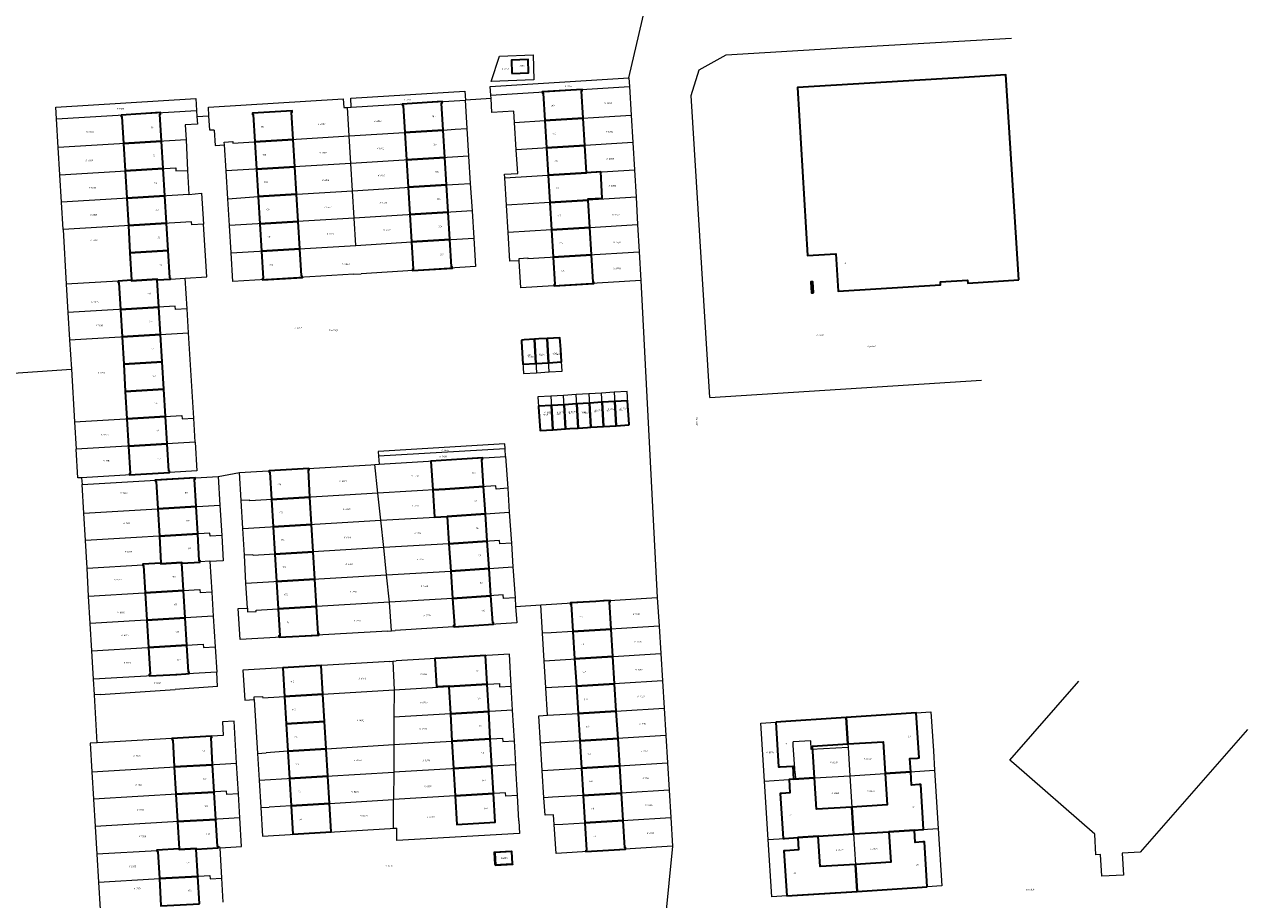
# Model space of a CAD drawing. Header units: metres. Extents: x 162165 to 162962, y 502542 to 503146.
# Tile 10 of 11: x 162682 to 162962, y 502761 to 502962. Entities that reach past the tile are written whole.
import ezdxf
from ezdxf.enums import TextEntityAlignment as Align
from ezdxf.lldxf.tags import DXFTag

# ---------------------------------------------------------------- set-up
doc = ezdxf.new("R2010")
doc.units = ezdxf.units.M
doc.layers.add('B-PV-KG-GRENS_PERCEEL-G', color=150, linetype='KG-PERCEEL-SO', lineweight=5, true_color=0x007fff)
doc.layers.add('B-PV-KG-GRENS_PERCEEL-S', color=150, linetype='Continuous', lineweight=5, true_color=0x007fff)
for name, color, linetype, lineweight in [('B-PV-OG-BEBOUWING-G', 7, 'Continuous', 35), ('B-PV-OG-BEBOUWING_HUISNUMMER-T18', 10, 'Continuous', 18), ('B-PV-OG-BEBOUWING_STRAATNAAM-T18', 10, 'Continuous', 18)]:
    doc.layers.add(name, color=color, linetype=linetype, lineweight=lineweight)
doc.styles.add('NLCS-ISO', font='NLCS-ISO.ttf', dxfattribs={"height": 1.8})
doc.styles.add('NLCS-ISO-M200-T18', font='NLCS-ISO.ttf', dxfattribs={"height": 1.8})
doc.styles.get("Standard").update_dxf_attribs({"font": 'arial.ttf'})
tags = doc.linetypes.add('KG-PERCEEL-SO', pattern='A,5.5,-2,["P",Standard,S=1.8,R=0,X=-0.5,Y=-0.9],-2,5.5,-2,[5,NLCS.SHX,S=0.75,R=0,X=0,Y=0],-2', length=19).pattern_tags.tags
tags[6] = DXFTag(74, 10)

# ---------------------------------------------------------------- blocks, each defined once
blk = doc.blocks.new('SKG-PERCEELNUMMER-SO')
at = {"style": 'NLCS-ISO', "oblique": 10, "flags": 1}
for tag, p in [('GEMEENTECODE', (0, 2.6)), ('PERCEELGROOTTE', (0, -2.4))]:
    blk.add_attdef(tag, text='', height=1.8, dxfattribs=at).set_placement(p, align=Align.MIDDLE_CENTER)
at = {"style": 'NLCS-ISO', "oblique": 10}
blk.add_attdef('SECTIE', text='', height=1.8, dxfattribs=at).set_placement((-0.5, 0), align=Align.MIDDLE_RIGHT)
blk.add_attdef('PERCEELNUMMER', text='', height=1.8, dxfattribs=at).set_placement((0.5, 0), align=Align.MIDDLE_LEFT)

msp = doc.modelspace()

# ---------------------------------------------------------------- linework, layer by layer
at = {"layer": 'B-PV-KG-GRENS_PERCEEL-G'}
for points in [[(162820.413, 502949.671), (162827.503, 502980.331)], [(162838.985, 502876.278), (162836.705, 502913.421), (162834.677, 502945.622), (162836.511, 502951.504), (162842.741, 502955.001), (162869.343, 502956.614), (162908.197, 502958.823)], [(162788.7, 502945.737), (162788.579, 502947.733), (162820.413, 502949.671)], [(162788.7, 502945.737), (162820.531, 502947.675)], [(162820.413, 502949.671), (162820.531, 502947.675)], [(162820.531, 502947.675), (162820.919, 502941.104)], [(162688.971, 502940.243), (162688.807, 502942.988), (162720.97, 502944.959), (162721.138, 502942.214)], [(162723.982, 502940.966), (162723.856, 502942.962), (162754.813, 502944.871), (162754.934, 502942.875)], [(162756.649, 502942.932), (162756.542, 502944.989), (162782.755, 502946.635), (162782.896, 502944.573)], [(162756.649, 502942.932), (162782.813, 502944.568)], [(162782.896, 502944.573), (162782.813, 502944.568)], [(162782.813, 502944.568), (162783.216, 502938.04)], [(162788.749, 502944.939), (162782.896, 502944.573)], [(162788.749, 502944.939), (162788.7, 502945.737)], [(162794.115, 502939.454), (162793.95, 502942.014), (162788.945, 502941.705), (162788.749, 502944.939)], [(162688.971, 502940.243), (162721.138, 502942.214)], [(162721.138, 502942.214), (162721.225, 502940.796)], [(162754.934, 502942.875), (162755.764, 502942.902)], [(162755.764, 502942.902), (162756.594, 502942.929)], [(162756.163, 502936.339), (162755.764, 502942.902)], [(162756.594, 502942.929), (162756.649, 502942.932)], [(162689.365, 502933.657), (162688.971, 502940.243)], [(162721.225, 502940.796), (162721.329, 502939.09), (162718.553, 502938.92)], [(162721.225, 502940.796), (162723.982, 502940.966)], [(162725.19, 502937.704), (162724.192, 502937.642), (162723.982, 502940.966)], [(162794.115, 502939.454), (162801.079, 502939.894), (162820.919, 502941.104)], [(162794.519, 502933.188), (162794.115, 502939.454)], [(162820.919, 502941.104), (162821.289, 502934.826)], [(162718.553, 502938.92), (162718.73, 502935.466)], [(162725.19, 502937.704), (162725.413, 502934.182), (162727.547, 502934.313)], [(162727.547, 502934.313), (162727.508, 502934.952), (162729.484, 502935.074), (162729.506, 502934.715), (162756.163, 502936.339)], [(162756.163, 502936.339), (162777.742, 502937.654), (162780.54, 502937.875), (162783.216, 502938.04)], [(162756.545, 502930.053), (162756.163, 502936.339)], [(162783.216, 502938.04), (162783.606, 502931.713)], [(162718.73, 502935.466), (162689.365, 502933.657)], [(162689.74, 502927.377), (162689.365, 502933.657)], [(162718.73, 502935.466), (162719.091, 502928.436)], [(162727.916, 502928.314), (162727.547, 502934.313)], [(162821.289, 502934.826), (162794.519, 502933.188)], [(162821.289, 502934.826), (162821.659, 502928.55)], [(162783.606, 502931.713), (162756.545, 502930.053)], [(162783.606, 502931.713), (162783.992, 502925.454)], [(162791.914, 502926.735), (162791.864, 502927.567), (162794.869, 502927.753), (162794.519, 502933.188)], [(162689.74, 502927.377), (162716.377, 502929.02), (162716.414, 502928.299), (162719.091, 502928.436)], [(162719.091, 502928.436), (162719.375, 502922.902)], [(162756.545, 502930.053), (162727.916, 502928.314)], [(162728.31, 502921.917), (162727.916, 502928.314)], [(162756.927, 502923.773), (162756.545, 502930.053)], [(162791.914, 502926.735), (162821.659, 502928.55)], [(162821.659, 502928.55), (162822.029, 502922.273)], [(162690.115, 502921.101), (162689.74, 502927.377)], [(162756.927, 502923.773), (162778.523, 502925.094), (162781.316, 502925.289), (162783.992, 502925.454)], [(162783.992, 502925.454), (162784.381, 502919.152)], [(162792.297, 502920.419), (162791.914, 502926.735)], [(162719.375, 502922.902), (162690.115, 502921.101)], [(162719.375, 502922.902), (162722.294, 502923.185), (162722.733, 502916.064)], [(162728.31, 502921.917), (162730.286, 502922.039), (162735.29, 502922.459), (162756.927, 502923.773)], [(162757.309, 502917.492), (162756.927, 502923.773)], [(162822.029, 502922.273), (162802.228, 502921.065), (162792.297, 502920.419)], [(162822.029, 502922.273), (162822.4, 502915.995)], [(162690.49, 502914.821), (162690.115, 502921.101)], [(162728.689, 502915.755), (162728.31, 502921.917)], [(162792.675, 502914.182), (162792.297, 502920.419)], [(162722.733, 502916.064), (162720.059, 502915.899), (162720.013, 502916.64), (162690.49, 502914.821)], [(162757.309, 502917.492), (162728.689, 502915.755)], [(162784.381, 502919.152), (162757.309, 502917.492)], [(162757.691, 502911.213), (162757.309, 502917.492)], [(162784.381, 502919.152), (162784.767, 502912.889)], [(162690.49, 502914.821), (162691.238, 502902.308)], [(162718.569, 502903.671), (162723.477, 502904.012), (162722.733, 502916.064)], [(162729.076, 502909.48), (162728.689, 502915.755)], [(162802.611, 502914.788), (162792.675, 502914.182)], [(162795.213, 502907.685), (162793.077, 502907.553), (162792.675, 502914.182)], [(162802.611, 502914.788), (162811.415, 502915.325)], [(162811.415, 502915.325), (162822.4, 502915.995)], [(162822.4, 502915.995), (162822.77, 502909.718)], [(162729.076, 502909.48), (162757.691, 502911.213)], [(162757.691, 502911.213), (162770.493, 502911.989), (162784.767, 502912.889)], [(162784.767, 502912.889), (162785.172, 502906.32), (162758.934, 502904.671)], [(162757.249, 502904.595), (162729.482, 502902.883), (162729.076, 502909.48)], [(162795.213, 502907.685), (162795.181, 502908.211), (162797.157, 502908.331), (162797.168, 502908.157), (162822.77, 502909.718)], [(162822.77, 502909.718), (162823.159, 502903.133)], [(162823.159, 502903.133), (162795.59, 502901.454), (162795.213, 502907.685)], [(162703.12, 502903.018), (162691.238, 502902.308)], [(162703.12, 502903.018), (162706.235, 502903.214), (162706.244, 502903.055), (162712.067, 502903.422), (162712.077, 502903.262), (162715.191, 502903.458), (162718.569, 502903.671)], [(162718.994, 502896.619), (162718.569, 502903.671)], [(162757.249, 502904.595), (162758.934, 502904.671)], [(162823.159, 502903.133), (162826.919, 502830.317)], [(162691.238, 502902.308), (162691.629, 502895.765)], [(162716.273, 502897.237), (162691.629, 502895.765)], [(162718.994, 502896.619), (162716.32, 502896.457), (162716.273, 502897.237)], [(162691.629, 502895.765), (162692.004, 502889.487)], [(162719.326, 502891.116), (162718.994, 502896.619)], [(162692.004, 502889.487), (162719.326, 502891.116)], [(162692.004, 502889.487), (162692.407, 502882.742)], [(162720.509, 502871.5), (162719.326, 502891.116)], [(162798.715, 502889.645), (162795.75, 502889.463)], [(162795.75, 502889.463), (162796.201, 502881.776), (162799.164, 502881.964)], [(162801.603, 502889.822), (162798.715, 502889.645)], [(162798.715, 502889.645), (162799.164, 502881.964)], [(162802.091, 502882.151), (162805.055, 502882.339), (162804.567, 502890.003), (162801.603, 502889.822)], [(162802.091, 502882.151), (162801.603, 502889.822)], [(162663.377, 502880.801), (162692.407, 502882.742)], [(162692.407, 502882.742), (162693.129, 502870.65)], [(162799.164, 502881.964), (162802.091, 502882.151)], [(162838.985, 502876.278), (162881.005, 502878.935), (162901.351, 502880.262)], [(162814.104, 502877.291), (162811.198, 502877.11)], [(162817.011, 502877.471), (162814.104, 502877.291)], [(162814.585, 502869.598), (162814.104, 502877.291)], [(162817.491, 502869.781), (162820.445, 502869.967), (162819.983, 502877.656), (162817.011, 502877.471)], [(162817.011, 502877.471), (162817.491, 502869.781)], [(162802.479, 502876.569), (162799.523, 502876.385), (162800.004, 502868.68), (162802.96, 502868.866)], [(162805.385, 502876.749), (162802.479, 502876.569)], [(162802.479, 502876.569), (162802.96, 502868.866)], [(162808.292, 502876.93), (162805.385, 502876.749)], [(162805.866, 502869.049), (162805.385, 502876.749)], [(162811.198, 502877.11), (162808.292, 502876.93)], [(162808.773, 502869.232), (162808.292, 502876.93)], [(162811.198, 502877.11), (162811.679, 502869.415)], [(162693.129, 502870.65), (162717.788, 502872.122)], [(162717.788, 502872.122), (162717.835, 502871.339), (162720.509, 502871.5)], [(162693.129, 502870.65), (162693.504, 502864.372)], [(162720.84, 502866.002), (162720.509, 502871.5)], [(162802.96, 502868.866), (162805.866, 502869.049)], [(162805.866, 502869.049), (162808.773, 502869.232)], [(162808.773, 502869.232), (162811.679, 502869.415)], [(162811.679, 502869.415), (162814.585, 502869.598)], [(162814.585, 502869.598), (162817.491, 502869.781)], [(162720.84, 502866.002), (162693.504, 502864.372)], [(162720.84, 502866.002), (162721.236, 502859.441), (162694.766, 502857.833)], [(162694.766, 502857.833), (162693.898, 502857.78), (162693.504, 502864.372)], [(162791.969, 502864.51), (162791.896, 502865.601), (162762.818, 502863.851), (162762.896, 502862.784)], [(162791.969, 502864.51), (162762.896, 502862.784)], [(162791.978, 502864.374), (162791.969, 502864.51)], [(162792.089, 502862.707), (162791.978, 502864.374)], [(162731.029, 502859.013), (162761.177, 502860.821)], [(162761.177, 502860.821), (162762.102, 502860.889)], [(162762.102, 502860.889), (162763.029, 502860.958)], [(162762.792, 502854.312), (162762.102, 502860.889)], [(162762.896, 502862.784), (162763.029, 502860.958)], [(162763.029, 502860.958), (162792.089, 502862.707)], [(162792.089, 502862.707), (162792.576, 502855.414)], [(162694.766, 502857.833), (162694.858, 502856.28)], [(162694.858, 502856.28), (162726.077, 502858.112)], [(162726.077, 502858.112), (162731.029, 502859.013)], [(162726.077, 502858.112), (162726.482, 502851.553)], [(162731.4, 502852.568), (162731.029, 502859.013)], [(162695.248, 502849.673), (162694.858, 502856.28)], [(162792.576, 502855.414), (162789.901, 502855.235), (162789.85, 502856.003), (162778.245, 502855.231), (162762.792, 502854.312)], [(162792.576, 502855.414), (162792.944, 502849.905)], [(162762.792, 502854.312), (162733.383, 502852.563), (162733.377, 502852.682), (162731.4, 502852.568)], [(162731.768, 502846.166), (162731.4, 502852.568)], [(162763.449, 502848.05), (162762.792, 502854.312)], [(162695.248, 502849.673), (162726.482, 502851.553)], [(162695.62, 502843.394), (162695.248, 502849.673)], [(162726.482, 502851.553), (162726.914, 502844.575)], [(162763.449, 502848.05), (162778.663, 502848.955), (162792.944, 502849.905)], [(162792.944, 502849.905), (162793.416, 502842.831)], [(162731.768, 502846.166), (162763.449, 502848.05)], [(162764.107, 502841.788), (162763.449, 502848.05)], [(162726.914, 502844.575), (162724.24, 502844.41), (162724.196, 502845.114), (162695.62, 502843.394)], [(162726.914, 502844.575), (162727.274, 502838.757), (162724.21, 502838.573)], [(162732.121, 502840.02), (162731.768, 502846.166)], [(162695.996, 502837.037), (162695.62, 502843.394)], [(162764.107, 502841.788), (162734.105, 502840.004), (162734.098, 502840.133), (162732.121, 502840.02)], [(162793.416, 502842.831), (162790.743, 502842.653), (162790.689, 502843.451), (162779.08, 502842.679), (162764.107, 502841.788)], [(162764.764, 502835.527), (162764.107, 502841.788)], [(162793.416, 502842.831), (162793.782, 502837.353)], [(162695.996, 502837.037), (162708.789, 502837.806), (162708.78, 502837.965), (162712.973, 502838.218), (162712.983, 502838.058), (162717.758, 502838.345), (162717.768, 502838.185), (162721.96, 502838.437), (162721.95, 502838.597), (162724.2, 502838.732), (162724.21, 502838.573)], [(162724.21, 502838.573), (162724.641, 502831.544)], [(162732.49, 502833.607), (162732.121, 502840.02)], [(162696.373, 502830.651), (162695.996, 502837.037)], [(162732.49, 502833.607), (162764.764, 502835.527)], [(162764.764, 502835.527), (162779.498, 502836.403), (162793.782, 502837.353)], [(162765.421, 502829.264), (162764.764, 502835.527)], [(162793.782, 502837.353), (162794.256, 502830.265)], [(162732.819, 502827.894), (162732.49, 502833.607)], [(162696.373, 502830.651), (162721.916, 502832.185)], [(162696.744, 502824.374), (162696.373, 502830.651)], [(162721.916, 502832.185), (162721.965, 502831.38)], [(162724.641, 502831.544), (162721.965, 502831.38)], [(162724.641, 502831.544), (162724.976, 502826.068)], [(162794.256, 502830.265), (162791.582, 502830.087), (162791.528, 502830.899), (162779.915, 502830.127), (162765.421, 502829.264)], [(162794.256, 502830.265), (162794.389, 502828.275)], [(162800.153, 502828.637), (162826.919, 502830.317)], [(162826.919, 502830.317), (162827.319, 502823.732)], [(162765.048, 502822.596), (162731.12, 502820.666), (162730.693, 502827.772), (162732.819, 502827.894)], [(162732.819, 502827.894), (162732.87, 502827.006), (162734.846, 502827.118), (162734.827, 502827.444)], [(162734.827, 502827.444), (162748.672, 502828.266)], [(162765.421, 502829.264), (162748.672, 502828.266)], [(162765.907, 502822.677), (162765.421, 502829.264)], [(162794.389, 502828.275), (162794.641, 502824.496), (162766.765, 502822.758)], [(162794.389, 502828.275), (162800.153, 502828.637)], [(162800.553, 502822.122), (162800.153, 502828.637)], [(162724.976, 502826.068), (162696.744, 502824.374)], [(162697.115, 502818.094), (162696.744, 502824.374)], [(162724.976, 502826.068), (162725.411, 502818.977)], [(162765.048, 502822.596), (162765.907, 502822.677)], [(162765.907, 502822.677), (162766.765, 502822.758)], [(162827.319, 502823.732), (162807.549, 502822.498), (162802.53, 502822.243), (162800.553, 502822.122)], [(162800.943, 502815.783), (162800.553, 502822.122)], [(162827.319, 502823.732), (162827.701, 502817.454)], [(162697.115, 502818.094), (162722.685, 502819.629), (162722.735, 502818.813), (162725.411, 502818.977)], [(162725.411, 502818.977), (162725.764, 502813.207)], [(162697.503, 502811.539), (162697.115, 502818.094)], [(162765.502, 502815.649), (162731.793, 502813.615), (162732.205, 502806.766), (162734.371, 502806.897)], [(162765.502, 502815.649), (162766.238, 502815.693)], [(162766.238, 502815.693), (162766.975, 502815.738)], [(162766.238, 502815.693), (162766.491, 502809.083)], [(162793.379, 502809.961), (162792.958, 502817.307), (162766.975, 502815.738)], [(162800.943, 502815.783), (162827.701, 502817.454)], [(162801.327, 502809.535), (162800.943, 502815.783)], [(162827.701, 502817.454), (162828.083, 502811.173)], [(162725.764, 502813.207), (162697.503, 502811.539)], [(162725.968, 502809.882), (162725.764, 502813.207)], [(162697.71, 502808.045), (162697.503, 502811.539)], [(162725.968, 502809.882), (162716.225, 502809.222)], [(162766.491, 502809.083), (162779.038, 502809.889), (162790.659, 502810.574), (162790.703, 502809.807), (162793.379, 502809.961)], [(162793.695, 502804.452), (162793.379, 502809.961)], [(162828.083, 502811.173), (162808.332, 502809.942), (162801.327, 502809.535)], [(162828.083, 502811.173), (162828.464, 502804.897)], [(162908.771, 502792.171), (162907.835, 502792.987), (162923.668, 502811.138)], [(162697.714, 502807.969), (162697.71, 502808.045)], [(162699.02, 502808.06), (162697.714, 502807.969)], [(162698.367, 502796.944), (162697.714, 502807.969)], [(162699.02, 502808.06), (162716.225, 502809.222)], [(162734.371, 502806.897), (162734.336, 502807.477), (162736.312, 502807.596), (162736.33, 502807.304), (162750.145, 502808.134), (162766.491, 502809.083)], [(162766.491, 502809.083), (162766.465, 502802.824)], [(162801.712, 502803.277), (162801.327, 502809.535)], [(162734.371, 502806.897), (162735.115, 502794.52)], [(162793.695, 502804.452), (162779.407, 502803.61), (162766.465, 502802.824)], [(162794.1, 502797.392), (162793.695, 502804.452)], [(162801.712, 502803.277), (162808.724, 502803.665), (162828.464, 502804.897)], [(162828.464, 502804.897), (162828.846, 502798.618)], [(162730.332, 502792.245), (162729.764, 502801.951), (162727.091, 502801.766), (162727.273, 502798.652)], [(162766.465, 502802.824), (162766.44, 502796.521)], [(162800.121, 502796.884), (162799.736, 502803.153), (162801.712, 502803.277)], [(162850.656, 502801.482), (162854.089, 502801.708), (162870.275, 502802.775)], [(162851.521, 502788.131), (162850.656, 502801.482)], [(162870.275, 502802.775), (162886.339, 502803.834), (162889.732, 502804.058)], [(162870.275, 502802.775), (162870.661, 502796.68), (162870.71, 502795.9)], [(162889.732, 502804.058), (162890.287, 502795.113)], [(162727.273, 502798.652), (162698.367, 502796.944)], [(162828.846, 502798.618), (162809.115, 502797.387), (162802.096, 502797.008), (162800.121, 502796.884)], [(162828.846, 502798.618), (162829.228, 502792.338)], [(162962.413, 502800.03), (162937.783, 502771.792), (162933.615, 502771.555), (162933.954, 502766.567), (162928.962, 502766.283), (162928.622, 502771.271), (162927.624, 502771.215), (162927.322, 502775.99), (162908.771, 502792.171)], [(162698.367, 502796.944), (162696.745, 502796.848), (162697.141, 502790.268)], [(162750.9, 502795.577), (162766.44, 502796.521)], [(162766.44, 502796.521), (162766.414, 502790.246)], [(162766.44, 502796.521), (162779.775, 502797.331), (162791.378, 502798.015), (162791.423, 502797.238), (162794.1, 502797.392)], [(162794.416, 502791.874), (162794.1, 502797.392)], [(162800.508, 502790.586), (162800.121, 502796.884)], [(162870.71, 502795.9), (162862.266, 502795.374), (162862.14, 502797.39), (162858.088, 502797.137)], [(162858.135, 502796.38), (162858.088, 502797.137)], [(162858.537, 502789.908), (162858.135, 502796.38)], [(162870.71, 502795.9), (162871.122, 502789.383)], [(162735.115, 502794.52), (162737.091, 502794.639)], [(162735.115, 502794.52), (162735.486, 502788.349)], [(162742.075, 502795.047), (162737.091, 502794.639)], [(162742.075, 502795.047), (162750.9, 502795.577)], [(162890.287, 502795.113), (162890.566, 502790.623)], [(162697.141, 502790.268), (162730.332, 502792.245)], [(162697.141, 502790.268), (162697.518, 502783.991)], [(162730.742, 502785.238), (162730.332, 502792.245)], [(162735.486, 502788.349), (162766.414, 502790.207)], [(162766.414, 502790.207), (162766.389, 502783.915)], [(162766.414, 502790.246), (162788.927, 502791.543)], [(162766.414, 502790.246), (162766.414, 502790.207)], [(162794.417, 502791.859), (162788.927, 502791.543)], [(162794.417, 502791.859), (162794.416, 502791.874)], [(162794.459, 502791.125), (162794.417, 502791.859)], [(162794.819, 502784.847), (162794.459, 502791.125)], [(162800.508, 502790.586), (162809.507, 502791.109), (162829.228, 502792.338)], [(162800.893, 502784.318), (162800.508, 502790.586)], [(162829.228, 502792.338), (162829.609, 502786.06)], [(162871.122, 502789.383), (162879.247, 502789.901), (162890.566, 502790.623)], [(162890.566, 502790.623), (162891.396, 502777.247)], [(162735.486, 502788.349), (162735.864, 502782.054)], [(162851.521, 502788.131), (162858.204, 502788.559), (162858.619, 502788.585)], [(162852.39, 502774.733), (162851.521, 502788.131)], [(162858.537, 502789.908), (162858.619, 502788.585)], [(162858.619, 502788.585), (162862.999, 502788.865), (162871.122, 502789.383)], [(162871.122, 502789.383), (162871.578, 502782.191), (162871.97, 502776.002)], [(162728.025, 502785.806), (162697.518, 502783.991)], [(162730.742, 502785.238), (162728.067, 502785.081), (162728.025, 502785.806)], [(162731.067, 502779.687), (162730.742, 502785.238)], [(162794.819, 502784.847), (162792.143, 502784.693), (162792.099, 502785.455), (162780.511, 502784.773), (162766.389, 502783.915)], [(162795.151, 502779.05), (162794.819, 502784.847)], [(162829.609, 502786.06), (162809.899, 502784.831), (162802.868, 502784.442), (162800.893, 502784.318)], [(162829.609, 502786.06), (162829.991, 502779.782)], [(162697.518, 502783.991), (162697.896, 502777.709)], [(162735.864, 502782.054), (162737.841, 502782.173)], [(162735.864, 502782.054), (162736.258, 502775.505), (162765.582, 502777.27)], [(162742.83, 502782.49), (162737.841, 502782.173)], [(162742.83, 502782.49), (162751.654, 502783.02)], [(162751.654, 502783.02), (162766.389, 502783.915)], [(162766.362, 502777.317), (162766.389, 502783.915)], [(162803.254, 502778.164), (162803.116, 502780.41), (162801.141, 502780.286), (162800.893, 502784.318)], [(162731.067, 502779.687), (162697.896, 502777.709)], [(162726.529, 502772.835), (162731.451, 502773.126), (162731.067, 502779.687)], [(162795.151, 502779.05), (162795.319, 502776.125), (162767.123, 502774.464), (162767.142, 502777.364)], [(162803.254, 502778.164), (162805.231, 502778.288), (162810.29, 502778.553), (162829.991, 502779.782)], [(162829.991, 502779.782), (162830.39, 502773.213)], [(162697.896, 502777.709), (162698.28, 502771.333)], [(162765.582, 502777.27), (162766.362, 502777.317)], [(162766.362, 502777.317), (162767.142, 502777.364)], [(162830.39, 502773.213), (162803.662, 502771.536), (162803.254, 502778.164)], [(162871.97, 502776.002), (162880.094, 502776.517), (162885.922, 502776.87), (162887.698, 502776.993), (162891.396, 502777.247)], [(162891.396, 502777.247), (162892.214, 502764.053)], [(162852.39, 502774.733), (162856.145, 502774.97), (162859.16, 502775.163), (162859.452, 502775.183)], [(162853.243, 502761.567), (162852.39, 502774.733)], [(162859.452, 502775.183), (162863.846, 502775.488), (162871.97, 502776.002)], [(162871.97, 502776.002), (162872.412, 502769.016), (162872.805, 502762.814)], [(162726.529, 502772.835), (162726.52, 502772.995), (162726.129, 502772.972), (162726.138, 502772.812), (162721.057, 502772.513), (162721.047, 502772.673), (162717.155, 502772.444), (162717.146, 502772.603), (162712.063, 502772.304), (162712.072, 502772.145), (162698.28, 502771.333)], [(162698.28, 502771.333), (162698.666, 502764.926)], [(162726.944, 502765.835), (162726.529, 502772.835)], [(162830.39, 502773.213), (162827.855, 502747.733)], [(162698.666, 502764.926), (162724.225, 502766.427), (162724.269, 502765.677), (162726.944, 502765.835)], [(162698.666, 502764.926), (162699.045, 502758.645)], [(162727.272, 502760.306), (162726.944, 502765.835)], [(162872.805, 502762.814), (162860.269, 502762.015)], [(162892.214, 502764.053), (162888.881, 502763.84), (162872.805, 502762.814)], [(162860.269, 502762.015), (162856.636, 502761.783), (162853.243, 502761.567)]]:
    msp.add_lwpolyline(points, dxfattribs=at)
for points in [[(162788.778, 502948.876), (162790.722, 502954.683), (162798.417, 502954.994), (162798.582, 502949.222)], [(162789.397, 502771.823), (162789.566, 502768.968), (162793.609, 502769.221), (162793.427, 502772.075)]]:
    msp.add_lwpolyline(points, close=True, dxfattribs=at)
at = {"layer": 'B-PV-OG-BEBOUWING-G'}
for points in [[(162793.539, 502950.694), (162797.334, 502950.809), (162797.236, 502953.876), (162793.441, 502953.761)], [(162909.931, 502903.306), (162906.936, 502950.393), (162896.16, 502949.707), (162859.087, 502947.465), (162861.421, 502908.884), (162867.925, 502909.291), (162868.424, 502900.694), (162891.956, 502902.168), (162891.914, 502902.836), (162898.162, 502903.234), (162898.204, 502902.56)], [(162809.883, 502940.431), (162809.501, 502946.683), (162809.661, 502946.693), (162809.642, 502947.01), (162800.518, 502946.455), (162800.538, 502946.138), (162800.697, 502946.148), (162801.079, 502939.894)], [(162743.345, 502935.556), (162742.965, 502941.817), (162743.125, 502941.827), (162743.106, 502942.144), (162733.973, 502941.582), (162733.992, 502941.263), (162734.152, 502941.273), (162734.53, 502935.02)], [(162768.37, 502943.664), (162768.39, 502943.346), (162768.55, 502943.356), (162768.937, 502937.109), (162777.742, 502937.654), (162777.353, 502943.906), (162777.513, 502943.916), (162777.5, 502944.127), (162777.493, 502944.234)], [(162703.811, 502941.147), (162703.83, 502940.833), (162703.99, 502940.843), (162704.364, 502934.581), (162713.079, 502935.118), (162712.694, 502941.376), (162712.854, 502941.386), (162712.834, 502941.706)], [(162809.883, 502940.431), (162801.079, 502939.894), (162801.462, 502933.617), (162810.266, 502934.154)], [(162768.937, 502937.109), (162769.326, 502930.829), (162778.132, 502931.374), (162777.742, 502937.654)], [(162713.466, 502928.84), (162713.079, 502935.118), (162704.364, 502934.581), (162704.738, 502928.302)], [(162743.727, 502929.275), (162743.345, 502935.556), (162734.53, 502935.02), (162734.91, 502928.739)], [(162801.462, 502933.617), (162801.845, 502927.341), (162810.649, 502927.878), (162810.266, 502934.154)], [(162778.132, 502931.374), (162769.326, 502930.829), (162769.715, 502924.549), (162778.523, 502925.094)], [(162713.853, 502922.562), (162713.466, 502928.84), (162704.738, 502928.302), (162705.112, 502922.024)], [(162744.109, 502922.995), (162743.727, 502929.275), (162734.91, 502928.739), (162735.29, 502922.459)], [(162811.032, 502921.602), (162811.015, 502921.883), (162814.281, 502922.082), (162813.916, 502928.077), (162810.649, 502927.878), (162801.845, 502927.341), (162802.228, 502921.065)], [(162769.715, 502924.549), (162770.105, 502918.269), (162778.914, 502918.814), (162778.523, 502925.094)], [(162713.853, 502922.562), (162705.112, 502922.024), (162705.487, 502915.745), (162714.239, 502916.284)], [(162744.491, 502916.715), (162744.109, 502922.995), (162735.29, 502922.459), (162735.67, 502916.179)], [(162811.415, 502915.325), (162811.032, 502921.602), (162802.228, 502921.065), (162802.611, 502914.788)], [(162744.873, 502910.434), (162744.491, 502916.715), (162735.67, 502916.179), (162736.05, 502909.898)], [(162778.914, 502918.814), (162770.105, 502918.269), (162770.494, 502911.989), (162779.305, 502912.535)], [(162714.626, 502910.006), (162714.239, 502916.284), (162705.487, 502915.745), (162705.862, 502909.466)], [(162811.798, 502909.049), (162811.415, 502915.325), (162802.611, 502914.788), (162802.994, 502908.512)], [(162770.494, 502911.989), (162770.881, 502905.742), (162770.721, 502905.732), (162770.741, 502905.413), (162779.873, 502905.987), (162779.853, 502906.306), (162779.694, 502906.296), (162779.305, 502912.535)], [(162715.171, 502903.777), (162715.011, 502903.767), (162714.626, 502910.006), (162705.862, 502909.466), (162706.235, 502903.214), (162706.244, 502903.055), (162712.067, 502903.422), (162712.077, 502903.262), (162715.191, 502903.458)], [(162745.413, 502904.185), (162745.253, 502904.175), (162744.873, 502910.434), (162736.05, 502909.898), (162736.429, 502903.632), (162736.269, 502903.622), (162736.288, 502903.303), (162745.432, 502903.867)], [(162802.994, 502908.512), (162803.376, 502902.249), (162803.216, 502902.239), (162803.235, 502901.924), (162812.359, 502902.479), (162812.34, 502902.794), (162812.18, 502902.784), (162811.798, 502909.049)], [(162712.462, 502897.009), (162712.077, 502903.262), (162712.067, 502903.422), (162706.244, 502903.055), (162706.235, 502903.214), (162703.12, 502903.018), (162703.139, 502902.699), (162703.299, 502902.709), (162703.67, 502896.484)], [(162862.768, 502900.343), (162862.622, 502902.825), (162862.193, 502902.8), (162862.339, 502900.316)], [(162712.849, 502890.73), (162712.462, 502897.009), (162703.67, 502896.484), (162704.045, 502890.205)], [(162704.045, 502890.205), (162704.42, 502883.926), (162713.236, 502884.452), (162712.849, 502890.73)], [(162795.75, 502889.463), (162795.768, 502889.16), (162796.073, 502883.956), (162796.077, 502883.892), (162799.041, 502884.074), (162798.715, 502889.645), (162796.349, 502889.5)], [(162801.957, 502884.253), (162801.603, 502889.821), (162799.752, 502889.708), (162798.715, 502889.645), (162799.041, 502884.074)], [(162801.603, 502889.821), (162801.957, 502884.253), (162804.922, 502884.435), (162804.739, 502887.308), (162804.623, 502889.125), (162804.567, 502890.003)], [(162704.42, 502883.926), (162704.795, 502877.648), (162713.623, 502878.175), (162713.236, 502884.452)], [(162714.009, 502871.897), (162713.623, 502878.175), (162704.795, 502877.648), (162705.169, 502871.369)], [(162799.666, 502874.087), (162800.004, 502868.68), (162802.96, 502868.866), (162802.612, 502874.434), (162799.656, 502874.249)], [(162805.866, 502869.049), (162805.518, 502874.615), (162802.612, 502874.434), (162802.96, 502868.866)], [(162805.518, 502874.615), (162805.866, 502869.049), (162806.803, 502869.108), (162808.773, 502869.232), (162808.425, 502874.797)], [(162808.425, 502874.797), (162808.773, 502869.232), (162810.893, 502869.366), (162811.679, 502869.415), (162811.331, 502874.978)], [(162814.237, 502875.16), (162811.331, 502874.978), (162811.679, 502869.415), (162814.585, 502869.598)], [(162817.144, 502875.342), (162814.237, 502875.16), (162814.585, 502869.598), (162817.491, 502869.781)], [(162820.445, 502869.967), (162820.438, 502870.09), (162820.111, 502875.527), (162817.144, 502875.342), (162817.491, 502869.781)], [(162705.169, 502871.369), (162705.544, 502865.09), (162714.396, 502865.618), (162714.009, 502871.897)], [(162714.781, 502859.368), (162714.396, 502865.618), (162705.544, 502865.09), (162705.917, 502858.831), (162705.757, 502858.821), (162705.776, 502858.502), (162714.96, 502859.06), (162714.94, 502859.378)], [(162787.055, 502855.817), (162786.64, 502862.059), (162786.8, 502862.069), (162786.779, 502862.389), (162774.94, 502861.655), (162775.382, 502855.04), (162778.245, 502855.231)], [(162712.224, 502850.695), (162721.029, 502851.225), (162720.653, 502857.474), (162720.813, 502857.483), (162720.794, 502857.803), (162711.669, 502857.273), (162711.689, 502856.947), (162711.849, 502856.956)], [(162747.181, 502853.382), (162746.81, 502859.639), (162746.97, 502859.649), (162746.951, 502859.967), (162737.817, 502859.421), (162737.836, 502859.101), (162737.996, 502859.111), (162738.367, 502852.859)], [(162787.473, 502849.541), (162787.055, 502855.817), (162778.245, 502855.231), (162775.382, 502855.04), (162775.8, 502848.764), (162778.663, 502848.955)], [(162747.554, 502847.103), (162747.181, 502853.382), (162738.367, 502852.859), (162738.74, 502846.58)], [(162721.407, 502844.946), (162721.029, 502851.225), (162712.224, 502850.695), (162712.601, 502844.416)], [(162787.89, 502843.265), (162787.473, 502849.541), (162778.663, 502848.955), (162779.08, 502842.679)], [(162747.927, 502840.824), (162747.554, 502847.103), (162738.74, 502846.58), (162739.113, 502840.301)], [(162721.96, 502838.437), (162721.941, 502838.756), (162721.781, 502838.746), (162721.407, 502844.946), (162712.601, 502844.416), (162712.973, 502838.218), (162712.983, 502838.058), (162717.758, 502838.345), (162717.768, 502838.185)], [(162739.113, 502840.301), (162739.486, 502834.022), (162748.299, 502834.545), (162747.927, 502840.824)], [(162788.308, 502836.989), (162787.89, 502843.265), (162779.08, 502842.679), (162779.498, 502836.403)], [(162712.983, 502838.058), (162712.973, 502838.218), (162708.78, 502837.965), (162708.799, 502837.646), (162708.959, 502837.656), (162709.334, 502831.43), (162718.143, 502831.959), (162717.768, 502838.185), (162717.758, 502838.345)], [(162788.726, 502830.713), (162788.308, 502836.989), (162779.498, 502836.403), (162779.915, 502830.127)], [(162748.672, 502828.266), (162748.299, 502834.545), (162739.486, 502834.022), (162739.859, 502827.743)], [(162718.521, 502825.681), (162718.143, 502831.959), (162709.334, 502831.43), (162709.711, 502825.152)], [(162780.189, 502823.592), (162780.309, 502823.599), (162789.322, 502824.162), (162789.301, 502824.483), (162789.141, 502824.473), (162788.726, 502830.713), (162779.915, 502830.127), (162780.328, 502823.924), (162780.168, 502823.914)], [(162812.837, 502829.433), (162806.979, 502829.065), (162806.999, 502828.746), (162807.159, 502828.756), (162807.549, 502822.498), (162816.348, 502823.047), (162815.962, 502829.309), (162816.122, 502829.319), (162816.102, 502829.637), (162814.539, 502829.535)], [(162739.859, 502827.743), (162740.229, 502821.504), (162740.069, 502821.495), (162740.088, 502821.181), (162749.224, 502821.699), (162749.205, 502822.015), (162749.045, 502822.006), (162748.672, 502828.266)], [(162710.087, 502818.873), (162718.899, 502819.402), (162718.521, 502825.681), (162709.711, 502825.152)], [(162816.735, 502816.769), (162816.348, 502823.047), (162807.549, 502822.498), (162807.941, 502816.22)], [(162710.462, 502812.624), (162710.302, 502812.615), (162710.321, 502812.295), (162716.581, 502812.665), (162718.715, 502812.791), (162719.455, 502812.831), (162719.436, 502813.154), (162719.276, 502813.145), (162718.899, 502819.402), (162710.087, 502818.873)], [(162778.654, 502816.443), (162775.847, 502816.279), (162776.222, 502809.87), (162779.029, 502810.034), (162779.038, 502809.889), (162787.845, 502810.408), (162787.458, 502816.975)], [(162817.122, 502810.49), (162816.735, 502816.769), (162807.941, 502816.22), (162808.333, 502809.942)], [(162740.926, 502814.166), (162741.32, 502807.604), (162750.145, 502808.134), (162749.75, 502814.699)], [(162788.215, 502804.129), (162787.845, 502810.408), (162779.038, 502809.889), (162779.406, 502803.61)], [(162817.122, 502810.49), (162808.333, 502809.942), (162808.724, 502803.665), (162817.509, 502804.213)], [(162750.522, 502801.856), (162750.145, 502808.134), (162741.32, 502807.604), (162741.697, 502801.326)], [(162817.509, 502804.213), (162808.724, 502803.665), (162809.116, 502797.387), (162817.895, 502797.935)], [(162750.9, 502795.577), (162750.522, 502801.856), (162741.697, 502801.326), (162742.075, 502795.047)], [(162788.584, 502797.85), (162788.215, 502804.129), (162779.406, 502803.61), (162779.775, 502797.331)], [(162854.089, 502801.708), (162854.746, 502791.405), (162855.095, 502791.427), (162858.009, 502791.613), (162858.204, 502788.559), (162862.999, 502788.865), (162862.537, 502796.166), (162870.661, 502796.68), (162870.275, 502802.775)], [(162870.661, 502796.68), (162878.785, 502797.195), (162879.247, 502789.901), (162885.087, 502790.274), (162884.897, 502793.328), (162886.674, 502793.438), (162887.023, 502793.46), (162886.339, 502803.834), (162870.275, 502802.775)], [(162716.041, 502791.394), (162724.839, 502791.918), (162724.467, 502798.167), (162724.627, 502798.176), (162724.608, 502798.494), (162715.494, 502797.956), (162715.513, 502797.637), (162715.673, 502797.646)], [(162779.775, 502797.331), (162780.143, 502791.052), (162788.954, 502791.571), (162788.584, 502797.85)], [(162809.507, 502791.109), (162818.282, 502791.656), (162817.895, 502797.935), (162809.116, 502797.387)], [(162751.277, 502789.298), (162750.9, 502795.577), (162742.075, 502795.047), (162742.453, 502788.768)], [(162716.041, 502791.394), (162716.41, 502785.115), (162725.213, 502785.639), (162724.839, 502791.918)], [(162789.324, 502785.292), (162788.954, 502791.571), (162780.143, 502791.052), (162780.511, 502784.773)], [(162818.282, 502791.656), (162809.507, 502791.109), (162809.899, 502784.831), (162818.669, 502785.378)], [(162879.247, 502789.901), (162879.702, 502782.705), (162871.578, 502782.191), (162871.97, 502776.002), (162880.094, 502776.517), (162885.922, 502776.87), (162887.698, 502776.993), (162888.047, 502777.017), (162887.403, 502787.352), (162887.054, 502787.33), (162885.277, 502787.22), (162885.087, 502790.274)], [(162751.654, 502783.02), (162751.277, 502789.298), (162742.453, 502788.768), (162742.83, 502782.49)], [(162863.846, 502775.488), (162871.97, 502776.002), (162871.578, 502782.191), (162863.454, 502781.676), (162862.999, 502788.865), (162858.204, 502788.559), (162857.156, 502788.492), (162857.351, 502785.438), (162855.484, 502785.319), (162855.135, 502785.297), (162855.796, 502774.948), (162856.145, 502774.97), (162859.16, 502775.163)], [(162725.587, 502779.36), (162725.213, 502785.639), (162716.41, 502785.115), (162716.779, 502778.835)], [(162780.511, 502784.773), (162780.897, 502778.192), (162789.711, 502778.723), (162789.324, 502785.292)], [(162809.899, 502784.831), (162810.29, 502778.553), (162819.056, 502779.1), (162818.669, 502785.378)], [(162743.225, 502775.924), (162752.049, 502776.455), (162751.654, 502783.02), (162742.83, 502782.49)], [(162716.779, 502778.835), (162717.146, 502772.603), (162717.155, 502772.444), (162721.047, 502772.673), (162721.057, 502772.513), (162726.138, 502772.812), (162726.119, 502773.132), (162725.959, 502773.123), (162725.587, 502779.36)], [(162810.519, 502772.286), (162810.539, 502771.97), (162819.621, 502772.539), (162819.601, 502772.857), (162819.441, 502772.847), (162819.056, 502779.1), (162810.29, 502778.553), (162810.679, 502772.296)], [(162888.881, 502763.84), (162888.241, 502774.206), (162887.892, 502774.182), (162886.116, 502774.059), (162885.922, 502776.87), (162880.094, 502776.517), (162880.536, 502769.531), (162872.412, 502769.016), (162872.805, 502762.814)], [(162856.636, 502761.783), (162872.805, 502762.814), (162872.412, 502769.016), (162864.289, 502768.502), (162863.846, 502775.488), (162859.16, 502775.163), (162859.339, 502772.351), (162856.324, 502772.158), (162855.975, 502772.136)], [(162721.429, 502766.263), (162721.057, 502772.513), (162721.047, 502772.673), (162717.155, 502772.444), (162717.146, 502772.603), (162712.063, 502772.304), (162712.082, 502771.985), (162712.242, 502771.994), (162712.609, 502765.745)], [(162789.633, 502771.695), (162789.8, 502768.906), (162789.804, 502768.834), (162793.714, 502769.068), (162793.71, 502769.129), (162793.54, 502771.98), (162789.63, 502771.747)], [(162721.803, 502759.984), (162721.429, 502766.263), (162712.609, 502765.745), (162712.979, 502759.465)]]:
    msp.add_lwpolyline(points, close=True, dxfattribs=at)

# ---------------------------------------------------------------- block references
at = {"layer": 'B-PV-KG-GRENS_PERCEEL-S', "xscale": 0.2, "yscale": 0.2, "zscale": 0.2}
for p, values in [((162791.636, 502951.713), {'PERCEELNUMMER': '7297', 'SECTIE': 'K'}), ((162806.09, 502947.754), {'PERCEELNUMMER': '3842', 'SECTIE': 'K'}), ((162769.109, 502944.691), {'PERCEELNUMMER': '9796', 'SECTIE': 'K'}), ((162703.244, 502942.557), {'PERCEELNUMMER': '3569', 'SECTIE': 'K'}), ((162815.194, 502943.881), {'PERCEELNUMMER': '6353', 'SECTIE': 'K'}), ((162749.421, 502939.038), {'PERCEELNUMMER': '6359', 'SECTIE': 'K'}), ((162762.349, 502939.733), {'PERCEELNUMMER': '6360', 'SECTIE': 'K'}), ((162696.215, 502937.271), {'PERCEELNUMMER': '6628', 'SECTIE': 'K'}), ((162815.485, 502937.289), {'PERCEELNUMMER': '6354', 'SECTIE': 'K'}), ((162762.956, 502933.485), {'PERCEELNUMMER': '6362', 'SECTIE': 'K'}), ((162696.098, 502930.727), {'PERCEELNUMMER': '6629', 'SECTIE': 'K'}), ((162749.768, 502932.444), {'PERCEELNUMMER': '6361', 'SECTIE': 'K'}), ((162815.679, 502931.085), {'PERCEELNUMMER': '6355', 'SECTIE': 'K'}), ((162750.398, 502926.18), {'PERCEELNUMMER': '6918', 'SECTIE': 'K'}), ((162763.171, 502927.244), {'PERCEELNUMMER': '6919', 'SECTIE': 'K'}), ((162816.164, 502924.881), {'PERCEELNUMMER': '6356', 'SECTIE': 'K'}), ((162696.799, 502924.416), {'PERCEELNUMMER': '6630', 'SECTIE': 'K'}), ((162750.809, 502919.95), {'PERCEELNUMMER': '6363', 'SECTIE': 'K'}), ((162763.597, 502920.964), {'PERCEELNUMMER': '6920', 'SECTIE': 'K'}), ((162697.15, 502918.222), {'PERCEELNUMMER': '6631', 'SECTIE': 'K'}), ((162816.956, 502918.2), {'PERCEELNUMMER': '7927', 'SECTIE': 'K'}), ((162751.462, 502913.832), {'PERCEELNUMMER': '6922', 'SECTIE': 'K'}), ((162764.449, 502914.683), {'PERCEELNUMMER': '6921', 'SECTIE': 'K'}), ((162697.232, 502912.364), {'PERCEELNUMMER': '7926', 'SECTIE': 'K'}), ((162817.249, 502911.896), {'PERCEELNUMMER': '7928', 'SECTIE': 'K'}), ((162754.975, 502906.913), {'PERCEELNUMMER': '6923', 'SECTIE': 'K'}), ((162817.23, 502905.881), {'PERCEELNUMMER': '6358', 'SECTIE': 'K'}), ((162697.368, 502898.197), {'PERCEELNUMMER': '7925', 'SECTIE': 'K'}), ((162698.426, 502892.811), {'PERCEELNUMMER': '7618', 'SECTIE': 'K'}), ((162744.072, 502892.234), {'PERCEELNUMMER': '6068', 'SECTIE': 'K'}), ((162863.825, 502890.604), {'PERCEELNUMMER': '8990', 'SECTIE': 'K'}), ((162797.65, 502885.591), {'PERCEELNUMMER': '7621', 'SECTIE': 'K'}), ((162800.672, 502885.952), {'PERCEELNUMMER': '7622', 'SECTIE': 'K'}), ((162803.465, 502886.215), {'PERCEELNUMMER': '7623', 'SECTIE': 'K'}), ((162698.901, 502881.971), {'PERCEELNUMMER': '8306', 'SECTIE': 'K'}), ((162801.435, 502872.831), {'PERCEELNUMMER': '6929', 'SECTIE': 'K'}), ((162804.263, 502872.855), {'PERCEELNUMMER': '9417', 'SECTIE': 'K'}), ((162806.963, 502872.988), {'PERCEELNUMMER': '9418', 'SECTIE': 'K'}), ((162810.081, 502872.754), {'PERCEELNUMMER': '6351', 'SECTIE': 'K'}), ((162813.014, 502873.371), {'PERCEELNUMMER': '7152', 'SECTIE': 'K'}), ((162815.948, 502873.603), {'PERCEELNUMMER': '7153', 'SECTIE': 'K'}), ((162818.881, 502873.757), {'PERCEELNUMMER': '7154', 'SECTIE': 'K'}), ((162699.657, 502867.716), {'PERCEELNUMMER': '8305', 'SECTIE': 'K'}), ((162777.743, 502864.189), {'PERCEELNUMMER': '9485', 'SECTIE': 'K'}), ((162700.171, 502861.712), {'PERCEELNUMMER': '7151', 'SECTIE': 'K'}), ((162777.28, 502862.71), {'PERCEELNUMMER': '9486', 'SECTIE': 'K'}), ((162770.874, 502858.23), {'PERCEELNUMMER': '6932', 'SECTIE': 'K'}), ((162754.375, 502857.059), {'PERCEELNUMMER': '6931', 'SECTIE': 'K'}), ((162704.024, 502854.372), {'PERCEELNUMMER': '7432', 'SECTIE': 'K'}), ((162755.171, 502850.617), {'PERCEELNUMMER': '6345', 'SECTIE': 'K'}), ((162770.996, 502851.422), {'PERCEELNUMMER': '7217', 'SECTIE': 'K'}), ((162704.737, 502847.394), {'PERCEELNUMMER': '7431', 'SECTIE': 'K'}), ((162755.345, 502844.087), {'PERCEELNUMMER': '6346', 'SECTIE': 'K'}), ((162771.528, 502845.127), {'PERCEELNUMMER': '7218', 'SECTIE': 'K'}), ((162705.08, 502840.8), {'PERCEELNUMMER': '6925', 'SECTIE': 'K'}), ((162755.781, 502837.992), {'PERCEELNUMMER': '6347', 'SECTIE': 'K'}), ((162772.148, 502839.099), {'PERCEELNUMMER': '7219', 'SECTIE': 'K'}), ((162702.623, 502834.426), {'PERCEELNUMMER': '8487', 'SECTIE': 'K'}), ((162773.019, 502832.942), {'PERCEELNUMMER': '6348', 'SECTIE': 'K'}), ((162756.756, 502831.664), {'PERCEELNUMMER': '7810', 'SECTIE': 'K'}), ((162703.398, 502826.893), {'PERCEELNUMMER': '8486', 'SECTIE': 'K'}), ((162821.71, 502826.476), {'PERCEELNUMMER': '7155', 'SECTIE': 'K'}), ((162757.675, 502825), {'PERCEELNUMMER': '7811', 'SECTIE': 'K'}), ((162773.681, 502826.172), {'PERCEELNUMMER': '7771', 'SECTIE': 'K'}), ((162704.335, 502821.639), {'PERCEELNUMMER': '6927', 'SECTIE': 'K'}), ((162822.103, 502820.181), {'PERCEELNUMMER': '7156', 'SECTIE': 'K'}), ((162704.868, 502815.359), {'PERCEELNUMMER': '6928', 'SECTIE': 'K'}), ((162772.9, 502812.726), {'PERCEELNUMMER': '6341', 'SECTIE': 'K'}), ((162822.3, 502813.689), {'PERCEELNUMMER': '7157', 'SECTIE': 'K'}), ((162711.737, 502810.626), {'PERCEELNUMMER': '9331', 'SECTIE': 'K'}), ((162758.768, 502811.692), {'PERCEELNUMMER': '6340', 'SECTIE': 'K'}), ((162822.792, 502807.59), {'PERCEELNUMMER': '7158', 'SECTIE': 'K'}), ((162772.9, 502806.177), {'PERCEELNUMMER': '6342', 'SECTIE': 'K'}), ((162758.333, 502802.089), {'PERCEELNUMMER': '8492', 'SECTIE': 'K'}), ((162823.185, 502801.295), {'PERCEELNUMMER': '7159', 'SECTIE': 'K'}), ((162772.733, 502800.128), {'PERCEELNUMMER': '6633', 'SECTIE': 'K'}), ((162707.1, 502793.936), {'PERCEELNUMMER': '7624', 'SECTIE': 'K'}), ((162757.691, 502792.93), {'PERCEELNUMMER': '8490', 'SECTIE': 'K'}), ((162773.465, 502792.887), {'PERCEELNUMMER': '9374', 'SECTIE': 'K'}), ((162823.579, 502794.999), {'PERCEELNUMMER': '7160', 'SECTIE': 'K'}), ((162852.393, 502794.708), {'PERCEELNUMMER': '8571', 'SECTIE': 'K'}), ((162874.779, 502793.271), {'PERCEELNUMMER': '8572', 'SECTIE': 'K'}), ((162866.998, 502792.433), {'PERCEELNUMMER': '8570', 'SECTIE': 'K'}), ((162707.498, 502787.312), {'PERCEELNUMMER': '7625', 'SECTIE': 'K'}), ((162823.972, 502788.803), {'PERCEELNUMMER': '7161', 'SECTIE': 'K'}), ((162757.108, 502785.695), {'PERCEELNUMMER': '8491', 'SECTIE': 'K'}), ((162773.784, 502786.887), {'PERCEELNUMMER': '9375', 'SECTIE': 'K'}), ((162867.357, 502785.37), {'PERCEELNUMMER': '8569', 'SECTIE': 'K'}), ((162875.498, 502785.849), {'PERCEELNUMMER': '8573', 'SECTIE': 'K'}), ((162824.52, 502782.624), {'PERCEELNUMMER': '6636', 'SECTIE': 'K'}), ((162707.828, 502781.45), {'PERCEELNUMMER': '7770', 'SECTIE': 'K'}), ((162759.091, 502780.153), {'PERCEELNUMMER': '8493', 'SECTIE': 'K'}), ((162774.445, 502779.911), {'PERCEELNUMMER': '8439', 'SECTIE': 'K'}), ((162824.925, 502776.168), {'PERCEELNUMMER': '6339', 'SECTIE': 'K'}), ((162708.3, 502775.425), {'PERCEELNUMMER': '7769', 'SECTIE': 'K'}), ((162791.525, 502770.505), {'PERCEELNUMMER': '2421', 'SECTIE': 'K'}), ((162868.315, 502772.321), {'PERCEELNUMMER': '8568', 'SECTIE': 'K'}), ((162876.216, 502772.561), {'PERCEELNUMMER': '8574', 'SECTIE': 'K'}), ((162705.985, 502768.532), {'PERCEELNUMMER': '6935', 'SECTIE': 'K'}), ((162764.896, 502768.638), {'PERCEELNUMMER': '9330', 'SECTIE': 'K'}), ((162707.176, 502763.462), {'PERCEELNUMMER': '7374', 'SECTIE': 'K'})]:
    msp.add_blockref('SKG-PERCEELNUMMER-SO', p, dxfattribs=at).add_auto_attribs(values)

# ---------------------------------------------------------------- texts
at = {"layer": 'B-PV-OG-BEBOUWING_HUISNUMMER-T18', "style": 'NLCS-ISO-M200-T18'}
for s, rotation, p in [('209A', 3.5, (162795.862, 502952.44)), ('209', 3.5, (162802.876, 502943.306)), ('208', 3.5, (162775.543, 502940.821)), ('196', 3.5, (162710.883, 502938.288)), ('197', 3.5, (162736.325, 502938.435)), ('210', 3.5, (162803.268, 502936.877)), ('207', 3.5, (162775.941, 502934.391)), ('195', 3.5, (162711.273, 502931.854)), ('198', 3.5, (162736.714, 502932.001)), ('211', 3.5, (162803.651, 502930.6)), ('206', 3.5, (162776.331, 502928.111)), ('194', 3.5, (162711.653, 502925.576)), ('199', 3.5, (162737.095, 502925.721)), ('212', 3.5, (162804.034, 502924.324)), ('193', 3.5, (162712.034, 502919.298)), ('200', 3.5, (162737.476, 502919.441)), ('205', 3.5, (162776.721, 502921.831)), ('213', 3.5, (162804.417, 502918.048)), ('204', 3.5, (162777.111, 502915.552)), ('192', 3.5, (162712.415, 502913.02)), ('201', 3.5, (162737.857, 502913.16)), ('214', 3.5, (162804.8, 502911.771)), ('203', 3.5, (162777.51, 502909.125)), ('191', 3.5, (162712.828, 502906.649)), ('202', 3.5, (162738.246, 502906.724)), ('215', 3.5, (162805.193, 502905.339)), ('12', 3.5, (162870.055, 502907.114)), ('190', 3.5, (162710.26, 502900.122)), ('189', 3.5, (162710.671, 502893.754)), ('188', 3.5, (162711.052, 502887.476)), ('163A', 3.5, (162797.444, 502885.985)), ('163B', 3.5, (162800.377, 502886.16)), ('163C', 3.5, (162803.31, 502886.344)), ('187', 3.5, (162711.433, 502881.198)), ('186', 3.5, (162711.813, 502874.92)), ('164A', 3.5, (162801.259, 502872.342)), ('164B', 3.5, (162804.19, 502872.526)), ('164C', 3.5, (162807.096, 502872.708)), ('164D', 3.5, (162810.003, 502872.89)), ('164E', 3.5, (162812.909, 502873.073)), ('164F', 3.5, (162815.815, 502873.255)), ('164G', 3.5, (162818.749, 502873.441)), ('185', 3.5, (162712.194, 502868.641)), ('184', 3.5, (162712.582, 502862.209)), ('165', 3.5, (162784.834, 502858.983)), ('176', 3.5, (162740.17, 502856.27)), ('183', 3.5, (162718.803, 502854.397)), ('166', 3.5, (162785.268, 502852.546)), ('175', 3.5, (162740.551, 502849.838)), ('182', 3.5, (162719.191, 502847.963)), ('167', 3.5, (162785.685, 502846.27)), ('174', 3.5, (162740.924, 502843.559)), ('181', 3.5, (162719.605, 502841.607)), ('168', 3.5, (162786.103, 502839.994)), ('180', 3.5, (162715.922, 502835.07)), ('173', 3.5, (162741.297, 502837.28)), ('169', 3.5, (162786.521, 502833.718)), ('172', 3.5, (162741.67, 502831.001)), ('179', 3.5, (162716.336, 502828.7)), ('170', 3.5, (162786.952, 502827.303)), ('171', 3.5, (162742.055, 502824.574)), ('154', 3.5, (162809.357, 502825.919)), ('178', 3.5, (162716.714, 502822.422)), ('155', 3.5, (162809.756, 502819.486)), ('177', 3.6, (162717.1, 502815.998)), ('153', 3.5, (162785.658, 502813.571)), ('156', 3.5, (162810.146, 502813.208)), ('142', 3.5, (162743.121, 502811.006)), ('152', 3.5, (162786.034, 502807.151)), ('157', 3.5, (162810.535, 502806.93)), ('143', 3.5, (162743.506, 502804.585)), ('144', 3.5, (162743.883, 502798.306)), ('151', 3.5, (162786.403, 502800.872)), ('158', 3.5, (162810.924, 502800.652)), ('53', 3.5, (162884.746, 502798.41)), ('31', 3.5, (162856.479, 502796.744)), ('141', 3.5, (162722.622, 502795.088)), ('150', 3.5, (162786.772, 502794.593)), ('159', 3.5, (162811.313, 502794.374)), ('145', 3.5, (162744.261, 502792.028)), ('140', 3.5, (162723.003, 502788.658)), ('149', 3.5, (162787.141, 502788.314)), ('160', 3.5, (162811.702, 502788.096)), ('146', 3.5, (162744.638, 502785.749)), ('139', 3.5, (162723.374, 502782.379)), ('148', 3.5, (162787.517, 502781.887)), ('161', 3.5, (162812.091, 502781.818)), ('51', 3.5, (162885.747, 502782.154)), ('147', 3.5, (162745.024, 502779.327)), ('33', 3.5, (162857.454, 502780.359)), ('138', 3.5, (162723.784, 502775.996)), ('162', 3.5, (162812.489, 502775.387)), ('148T', 3.5, (162791.672, 502770.407)), ('137', 3.5, (162719.215, 502769.398)), ('49', 3.5, (162886.569, 502768.908)), ('35', 3.5, (162858.414, 502766.976)), ('136', 3.5, (162719.624, 502763.008))]:
    msp.add_text(s, height=0.36, rotation=rotation, dxfattribs=at).set_placement(p, align=Align.MIDDLE)
at = {"layer": 'B-PV-OG-BEBOUWING_STRAATNAAM-T18', "style": 'NLCS-ISO-M200-T18'}
for s, rotation, p in [('Plantage', 1.8, (162752.605, 502891.683)), ('Voorhof', 2.3, (162876.093, 502888.017)), ('Plantage', -87.5, (162836.007, 502870.78)), ('Voorhof', 2.5, (162912.502, 502763.223))]:
    msp.add_text(s, height=0.36, rotation=rotation, dxfattribs=at).set_placement(p, align=Align.MIDDLE)

doc.saveas('drawing.dxf')
